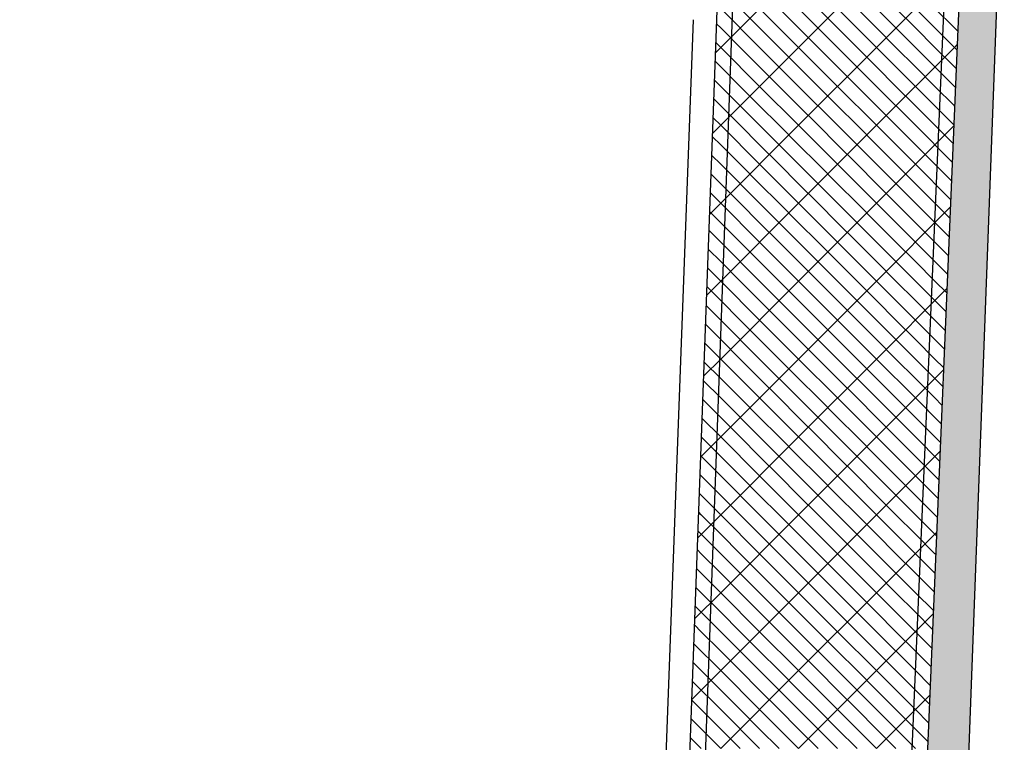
# Model space of a CAD drawing. Extents: x -9.8 to 14.6, y -7 to 44.3.
# Tile 8 of 9: x 2 to 14.6, y 25.1 to 34.4. Entities that reach past the tile are written whole.
import ezdxf

# ---------------------------------------------------------------- set-up
doc = ezdxf.new("R2010")
doc.units = 0
doc.linetypes.add('STRICHPUNKT', pattern=[25.4, 12.7, -6.35, 0, -6.35])
doc.linetypes.add('VERDECKT', pattern=[9.525, 6.35, -3.175])
for name, color, linetype in [('XR$1$STANDARD', 7, 'CONTINUOUS'), ('XR$2$STANDARD', 7, 'CONTINUOUS'), ('XR$3$STANDARD', 7, 'CONTINUOUS'), ('XR$4$STANDARD', 7, 'CONTINUOUS')]:
    doc.layers.add(name, color=color, linetype=linetype)

# ---------------------------------------------------------------- blocks, each defined once
blk = doc.blocks.new('PATROON_2')
at = {"layer": 'XR$3$STANDARD', "color": 7, "linetype": 'ByBlock'}
for p, q in [((11, 34), (12, 35)), ((12, 34), (13, 35)), ((13, 34), (14, 35)), ((14, 34), (14.036, 34.036)), ((10.936, 33.936), (11, 34)), ((11, 33), (12, 34)), ((12, 33), (13, 34)), ((13, 33), (14, 34)), ((10.898, 32.898), (11, 33)), ((11, 32), (12, 33)), ((12, 32), (13, 33)), ((13, 32), (13.992, 32.992)), ((10.859, 31.859), (11, 32)), ((11, 31), (12, 32)), ((12, 31), (13, 32)), ((13, 31), (13.948, 31.948)), ((10.821, 30.821), (11, 31)), ((11, 30), (12, 31)), ((12, 30), (13, 31)), ((13, 30), (13.904, 30.904)), ((10.783, 29.783), (11, 30)), ((11, 29), (12, 30)), ((12, 29), (13, 30)), ((13, 29), (13.86, 29.86)), ((10.744, 28.744), (11, 29)), ((11, 28), (12, 29)), ((12, 28), (13, 29)), ((13, 28), (13.816, 28.816)), ((10.706, 27.706), (11, 28)), ((11, 27), (12, 28)), ((12, 27), (13, 28)), ((13, 27), (13.772, 27.772)), ((10.668, 26.668), (11, 27)), ((11, 26), (12, 27)), ((12, 26), (13, 27)), ((13, 26), (13.728, 26.728)), ((10.629, 25.629), (11, 26)), ((11, 25), (12, 26)), ((12, 25), (13, 26)), ((13, 25), (13.684, 25.684))]:
    blk.add_line(p, q, dxfattribs=at)
blk = doc.blocks.new('PATROON_10')
at = {"layer": 'XR$4$STANDARD', "color": 7, "linetype": 'ByBlock'}
for p, q in [((11.5, 34), (11, 34.5)), ((12, 34), (11.5, 34.5)), ((12.5, 34), (12, 34.5)), ((13, 34), (12.5, 34.5)), ((13.5, 34), (13, 34.5)), ((14, 34), (13.5, 34.5)), ((11, 34), (10.941, 34.059)), ((11.5, 33.5), (11, 34)), ((12, 33.5), (11.5, 34)), ((12.5, 33.5), (12, 34)), ((13, 33.5), (12.5, 34)), ((13.5, 33.5), (13, 34)), ((14, 33.5), (13.5, 34)), ((14.033, 33.967), (14, 34)), ((11, 33.5), (10.923, 33.577)), ((11.5, 33), (11, 33.5)), ((12, 33), (11.5, 33.5)), ((12.5, 33), (12, 33.5)), ((13, 33), (12.5, 33.5)), ((13.5, 33), (13, 33.5)), ((13.993, 33.007), (13.5, 33.5)), ((14.013, 33.487), (14, 33.5)), ((11, 33), (10.905, 33.095)), ((11.5, 32.5), (11, 33)), ((12, 32.5), (11.5, 33)), ((12.5, 32.5), (12, 33)), ((13, 32.5), (12.5, 33)), ((13.5, 32.5), (13, 33)), ((13.972, 32.528), (13.5, 33)), ((11, 32.5), (10.887, 32.613)), ((11.5, 32), (11, 32.5)), ((12, 32), (11.5, 32.5)), ((12.5, 32), (12, 32.5)), ((13, 32), (12.5, 32.5)), ((13.5, 32), (13, 32.5)), ((13.952, 32.048), (13.5, 32.5)), ((11, 32), (10.869, 32.131)), ((11.5, 31.5), (11, 32)), ((12, 31.5), (11.5, 32)), ((12.5, 31.5), (12, 32)), ((13, 31.5), (12.5, 32)), ((13.5, 31.5), (13, 32)), ((13.932, 31.568), (13.5, 32)), ((11, 31.5), (10.852, 31.648)), ((11.5, 31), (11, 31.5)), ((12, 31), (11.5, 31.5)), ((12.5, 31), (12, 31.5)), ((13, 31), (12.5, 31.5)), ((13.5, 31), (13, 31.5)), ((13.912, 31.088), (13.5, 31.5)), ((11, 31), (10.834, 31.166)), ((11.5, 30.5), (11, 31)), ((12, 30.5), (11.5, 31)), ((12.5, 30.5), (12, 31)), ((13, 30.5), (12.5, 31)), ((13.5, 30.5), (13, 31)), ((13.892, 30.608), (13.5, 31)), ((11, 30.5), (10.816, 30.684)), ((11.5, 30), (11, 30.5)), ((12, 30), (11.5, 30.5)), ((12.5, 30), (12, 30.5)), ((13, 30), (12.5, 30.5)), ((13.5, 30), (13, 30.5)), ((13.871, 30.129), (13.5, 30.5)), ((11, 30), (10.798, 30.202)), ((11.5, 29.5), (11, 30)), ((12, 29.5), (11.5, 30)), ((12.5, 29.5), (12, 30)), ((13, 29.5), (12.5, 30)), ((13.5, 29.5), (13, 30)), ((13.851, 29.649), (13.5, 30)), ((11, 29.5), (10.78, 29.72)), ((11.5, 29), (11, 29.5)), ((12, 29), (11.5, 29.5)), ((12.5, 29), (12, 29.5)), ((13, 29), (12.5, 29.5)), ((13.5, 29), (13, 29.5)), ((13.831, 29.169), (13.5, 29.5)), ((11, 29), (10.763, 29.237)), ((11.5, 28.5), (11, 29)), ((12, 28.5), (11.5, 29)), ((12.5, 28.5), (12, 29)), ((13, 28.5), (12.5, 29)), ((13.5, 28.5), (13, 29)), ((13.811, 28.689), (13.5, 29)), ((11, 28.5), (10.745, 28.755)), ((11.5, 28), (11, 28.5)), ((12, 28), (11.5, 28.5)), ((12.5, 28), (12, 28.5)), ((13, 28), (12.5, 28.5)), ((13.5, 28), (13, 28.5)), ((13.791, 28.209), (13.5, 28.5)), ((11, 28), (10.727, 28.273)), ((11.5, 27.5), (11, 28)), ((12, 27.5), (11.5, 28)), ((12.5, 27.5), (12, 28)), ((13, 27.5), (12.5, 28)), ((13.5, 27.5), (13, 28)), ((13.77, 27.73), (13.5, 28)), ((11, 27.5), (10.709, 27.791)), ((11.5, 27), (11, 27.5)), ((12, 27), (11.5, 27.5)), ((12.5, 27), (12, 27.5)), ((13, 27), (12.5, 27.5)), ((13.5, 27), (13, 27.5)), ((13.75, 27.25), (13.5, 27.5)), ((11, 27), (10.691, 27.309)), ((11.5, 26.5), (11, 27)), ((12, 26.5), (11.5, 27)), ((12.5, 26.5), (12, 27)), ((13, 26.5), (12.5, 27)), ((13.5, 26.5), (13, 27)), ((13.73, 26.77), (13.5, 27)), ((11, 26.5), (10.673, 26.827)), ((11.5, 26), (11, 26.5)), ((12, 26), (11.5, 26.5)), ((12.5, 26), (12, 26.5)), ((13, 26), (12.5, 26.5)), ((13.5, 26), (13, 26.5)), ((13.71, 26.29), (13.5, 26.5)), ((11, 26), (10.656, 26.344)), ((11.5, 25.5), (11, 26)), ((12, 25.5), (11.5, 26)), ((12.5, 25.5), (12, 26)), ((13, 25.5), (12.5, 26)), ((13.5, 25.5), (13, 26)), ((13.69, 25.81), (13.5, 26)), ((11, 25.5), (10.638, 25.862)), ((11.5, 25), (11, 25.5)), ((12, 25), (11.5, 25.5)), ((12.5, 25), (12, 25.5)), ((13, 25), (12.5, 25.5)), ((13.5, 25), (13, 25.5)), ((13.669, 25.331), (13.5, 25.5)), ((11, 25), (10.62, 25.38))]:
    blk.add_line(p, q, dxfattribs=at)
at = {"layer": 'XR$4$STANDARD', "color": 7, "linetype": 'VERDECKT'}
for p, q in [((11.5, 34.25), (11.25, 34.5)), ((12, 34.25), (11.75, 34.5)), ((12.5, 34.25), (12.25, 34.5)), ((13, 34.25), (12.75, 34.5)), ((13.5, 34.25), (13.25, 34.5)), ((14, 34.25), (13.75, 34.5)), ((11, 34.25), (10.95, 34.3)), ((11.25, 34), (11, 34.25)), ((11.75, 34), (11.5, 34.25)), ((12.25, 34), (12, 34.25)), ((12.75, 34), (12.5, 34.25)), ((13.25, 34), (13, 34.25)), ((13.75, 34), (13.5, 34.25)), ((14.043, 34.207), (14, 34.25)), ((11.5, 33.75), (11.25, 34)), ((12, 33.75), (11.75, 34)), ((12.5, 33.75), (12.25, 34)), ((13, 33.75), (12.75, 34)), ((13.5, 33.75), (13.25, 34)), ((14, 33.75), (13.75, 34)), ((11, 33.75), (10.932, 33.818)), ((11.25, 33.5), (11, 33.75)), ((11.75, 33.5), (11.5, 33.75)), ((12.25, 33.5), (12, 33.75)), ((12.75, 33.5), (12.5, 33.75)), ((13.25, 33.5), (13, 33.75)), ((13.75, 33.5), (13.5, 33.75)), ((14.023, 33.727), (14, 33.75)), ((11.5, 33.25), (11.25, 33.5)), ((12, 33.25), (11.75, 33.5)), ((12.5, 33.25), (12.25, 33.5)), ((13, 33.25), (12.75, 33.5)), ((13.5, 33.25), (13.25, 33.5)), ((14, 33.25), (13.75, 33.5)), ((11, 33.25), (10.914, 33.336)), ((11.25, 33), (11, 33.25)), ((11.75, 33), (11.5, 33.25)), ((12.25, 33), (12, 33.25)), ((12.75, 33), (12.5, 33.25)), ((13.25, 33), (13, 33.25)), ((13.75, 33), (13.5, 33.25)), ((14.003, 33.247), (14, 33.25)), ((11.5, 32.75), (11.25, 33)), ((12, 32.75), (11.75, 33)), ((12.5, 32.75), (12.25, 33)), ((13, 32.75), (12.75, 33)), ((13.5, 32.75), (13.25, 33)), ((13.983, 32.767), (13.75, 33)), ((11, 32.75), (10.896, 32.854)), ((11.25, 32.5), (11, 32.75)), ((11.75, 32.5), (11.5, 32.75)), ((12.25, 32.5), (12, 32.75)), ((12.75, 32.5), (12.5, 32.75)), ((13.25, 32.5), (13, 32.75)), ((13.75, 32.5), (13.5, 32.75)), ((11.5, 32.25), (11.25, 32.5)), ((12, 32.25), (11.75, 32.5)), ((12.5, 32.25), (12.25, 32.5)), ((13, 32.25), (12.75, 32.5)), ((13.5, 32.25), (13.25, 32.5)), ((13.962, 32.288), (13.75, 32.5)), ((11, 32.25), (10.878, 32.372)), ((11.25, 32), (11, 32.25)), ((11.75, 32), (11.5, 32.25)), ((12.25, 32), (12, 32.25)), ((12.75, 32), (12.5, 32.25)), ((13.25, 32), (13, 32.25)), ((13.75, 32), (13.5, 32.25)), ((11.5, 31.75), (11.25, 32)), ((12, 31.75), (11.75, 32)), ((12.5, 31.75), (12.25, 32)), ((13, 31.75), (12.75, 32)), ((13.5, 31.75), (13.25, 32)), ((13.942, 31.808), (13.75, 32)), ((11, 31.75), (10.861, 31.889)), ((11.25, 31.5), (11, 31.75)), ((11.75, 31.5), (11.5, 31.75)), ((12.25, 31.5), (12, 31.75)), ((12.75, 31.5), (12.5, 31.75)), ((13.25, 31.5), (13, 31.75)), ((13.75, 31.5), (13.5, 31.75)), ((11.5, 31.25), (11.25, 31.5)), ((12, 31.25), (11.75, 31.5)), ((12.5, 31.25), (12.25, 31.5)), ((13, 31.25), (12.75, 31.5)), ((13.5, 31.25), (13.25, 31.5)), ((13.922, 31.328), (13.75, 31.5)), ((11, 31.25), (10.843, 31.407)), ((11.25, 31), (11, 31.25)), ((11.75, 31), (11.5, 31.25)), ((12.25, 31), (12, 31.25)), ((12.75, 31), (12.5, 31.25)), ((13.25, 31), (13, 31.25)), ((13.75, 31), (13.5, 31.25)), ((11.5, 30.75), (11.25, 31)), ((12, 30.75), (11.75, 31)), ((12.5, 30.75), (12.25, 31)), ((13, 30.75), (12.75, 31)), ((13.5, 30.75), (13.25, 31)), ((13.902, 30.848), (13.75, 31)), ((11, 30.75), (10.825, 30.925)), ((11.25, 30.5), (11, 30.75)), ((11.75, 30.5), (11.5, 30.75)), ((12.25, 30.5), (12, 30.75)), ((12.75, 30.5), (12.5, 30.75)), ((13.25, 30.5), (13, 30.75)), ((13.75, 30.5), (13.5, 30.75)), ((11.5, 30.25), (11.25, 30.5)), ((12, 30.25), (11.75, 30.5)), ((12.5, 30.25), (12.25, 30.5)), ((13, 30.25), (12.75, 30.5)), ((13.5, 30.25), (13.25, 30.5)), ((13.882, 30.368), (13.75, 30.5)), ((11, 30.25), (10.807, 30.443)), ((11.25, 30), (11, 30.25)), ((11.75, 30), (11.5, 30.25)), ((12.25, 30), (12, 30.25)), ((12.75, 30), (12.5, 30.25)), ((13.25, 30), (13, 30.25)), ((13.75, 30), (13.5, 30.25)), ((11, 29.75), (10.789, 29.961)), ((11.5, 29.75), (11.25, 30)), ((12, 29.75), (11.75, 30)), ((12.5, 29.75), (12.25, 30)), ((13, 29.75), (12.75, 30)), ((13.5, 29.75), (13.25, 30)), ((13.861, 29.889), (13.75, 30)), ((11.25, 29.5), (11, 29.75)), ((11.75, 29.5), (11.5, 29.75)), ((12.25, 29.5), (12, 29.75)), ((12.75, 29.5), (12.5, 29.75)), ((13.25, 29.5), (13, 29.75)), ((13.75, 29.5), (13.5, 29.75)), ((11, 29.25), (10.771, 29.479)), ((11.5, 29.25), (11.25, 29.5)), ((12, 29.25), (11.75, 29.5)), ((12.5, 29.25), (12.25, 29.5)), ((13, 29.25), (12.75, 29.5)), ((13.5, 29.25), (13.25, 29.5)), ((13.841, 29.409), (13.75, 29.5)), ((11.25, 29), (11, 29.25)), ((11.75, 29), (11.5, 29.25)), ((12.25, 29), (12, 29.25)), ((12.75, 29), (12.5, 29.25)), ((13.25, 29), (13, 29.25)), ((13.75, 29), (13.5, 29.25)), ((11, 28.75), (10.754, 28.996)), ((11.5, 28.75), (11.25, 29)), ((12, 28.75), (11.75, 29)), ((12.5, 28.75), (12.25, 29)), ((13, 28.75), (12.75, 29)), ((13.5, 28.75), (13.25, 29)), ((13.821, 28.929), (13.75, 29)), ((11.25, 28.5), (11, 28.75)), ((11.75, 28.5), (11.5, 28.75)), ((12.25, 28.5), (12, 28.75)), ((12.75, 28.5), (12.5, 28.75)), ((13.25, 28.5), (13, 28.75)), ((13.75, 28.5), (13.5, 28.75)), ((10.75, 28.5), (10.736, 28.514)), ((11, 28.25), (10.75, 28.5)), ((11.5, 28.25), (11.25, 28.5)), ((12, 28.25), (11.75, 28.5)), ((12.5, 28.25), (12.25, 28.5)), ((13, 28.25), (12.75, 28.5)), ((13.5, 28.25), (13.25, 28.5)), ((13.801, 28.449), (13.75, 28.5)), ((11.25, 28), (11, 28.25)), ((11.75, 28), (11.5, 28.25)), ((12.25, 28), (12, 28.25)), ((12.75, 28), (12.5, 28.25)), ((13.25, 28), (13, 28.25)), ((13.75, 28), (13.5, 28.25)), ((10.75, 28), (10.718, 28.032)), ((11, 27.75), (10.75, 28)), ((11.5, 27.75), (11.25, 28)), ((12, 27.75), (11.75, 28)), ((12.5, 27.75), (12.25, 28)), ((13, 27.75), (12.75, 28)), ((13.5, 27.75), (13.25, 28)), ((13.781, 27.969), (13.75, 28)), ((11.25, 27.5), (11, 27.75)), ((11.75, 27.5), (11.5, 27.75)), ((12.25, 27.5), (12, 27.75)), ((12.75, 27.5), (12.5, 27.75)), ((13.25, 27.5), (13, 27.75)), ((13.75, 27.5), (13.5, 27.75)), ((10.75, 27.5), (10.7, 27.55)), ((11, 27.25), (10.75, 27.5)), ((11.5, 27.25), (11.25, 27.5)), ((12, 27.25), (11.75, 27.5)), ((12.5, 27.25), (12.25, 27.5)), ((13, 27.25), (12.75, 27.5)), ((13.5, 27.25), (13.25, 27.5)), ((13.76, 27.49), (13.75, 27.5)), ((11.25, 27), (11, 27.25)), ((11.75, 27), (11.5, 27.25)), ((12.25, 27), (12, 27.25)), ((12.75, 27), (12.5, 27.25)), ((13.25, 27), (13, 27.25)), ((13.74, 27.01), (13.5, 27.25)), ((10.75, 27), (10.682, 27.068)), ((11, 26.75), (10.75, 27)), ((11.5, 26.75), (11.25, 27)), ((12, 26.75), (11.75, 27)), ((12.5, 26.75), (12.25, 27)), ((13, 26.75), (12.75, 27)), ((13.5, 26.75), (13.25, 27)), ((11.25, 26.5), (11, 26.75)), ((11.75, 26.5), (11.5, 26.75)), ((12.25, 26.5), (12, 26.75)), ((12.75, 26.5), (12.5, 26.75)), ((13.25, 26.5), (13, 26.75)), ((13.72, 26.53), (13.5, 26.75)), ((10.75, 26.5), (10.664, 26.586)), ((11, 26.25), (10.75, 26.5)), ((11.5, 26.25), (11.25, 26.5)), ((12, 26.25), (11.75, 26.5)), ((12.5, 26.25), (12.25, 26.5)), ((13, 26.25), (12.75, 26.5)), ((13.5, 26.25), (13.25, 26.5)), ((11.25, 26), (11, 26.25)), ((11.75, 26), (11.5, 26.25)), ((12.25, 26), (12, 26.25)), ((12.75, 26), (12.5, 26.25)), ((13.25, 26), (13, 26.25)), ((13.7, 26.05), (13.5, 26.25)), ((10.75, 26), (10.647, 26.103)), ((11, 25.75), (10.75, 26)), ((11.5, 25.75), (11.25, 26)), ((12, 25.75), (11.75, 26)), ((12.5, 25.75), (12.25, 26)), ((13, 25.75), (12.75, 26)), ((13.5, 25.75), (13.25, 26)), ((11.25, 25.5), (11, 25.75)), ((11.75, 25.5), (11.5, 25.75)), ((12.25, 25.5), (12, 25.75)), ((12.75, 25.5), (12.5, 25.75)), ((13.25, 25.5), (13, 25.75)), ((13.68, 25.57), (13.5, 25.75)), ((10.75, 25.5), (10.629, 25.621)), ((11, 25.25), (10.75, 25.5)), ((11.5, 25.25), (11.25, 25.5)), ((12, 25.25), (11.75, 25.5)), ((12.5, 25.25), (12.25, 25.5)), ((13, 25.25), (12.75, 25.5)), ((13.5, 25.25), (13.25, 25.5)), ((11.25, 25), (11, 25.25)), ((11.75, 25), (11.5, 25.25)), ((12.25, 25), (12, 25.25)), ((12.75, 25), (12.5, 25.25)), ((13.25, 25), (13, 25.25)), ((13.659, 25.091), (13.5, 25.25)), ((10.75, 25), (10.611, 25.139))]:
    blk.add_line(p, q, dxfattribs=at)

msp = doc.modelspace()

# ---------------------------------------------------------------- hatches: boundary and pattern name
at = {"layer": 'XR$2$STANDARD', "linetype": 'ByBlock'}
h = msp.add_hatch(color=250, dxfattribs=at)
h.dxf.hatch_style = 2
h.paths.add_polyline_path([(14.641, 37.152), (13.248, 37.488), (13.189, 37.245), (14.161, 37.01), (12.998, 9.383), (4.899, 9.437), (4.899, 9.08), (6.147, 9.072), (6.142, 8.772), (6.342, 8.772), (6.347, 9.072), (12.983, 9.028), (12.928, 7.73), (13.008, 7.727), (13.122, 7.723), (13.122, 7.723), (13.537, 7.707)])

# ---------------------------------------------------------------- linework, layer by layer
at = {"layer": 'XR$1$STANDARD', "color": 100, "linetype": 'ByBlock'}
for p, q in [((14.641, 37.152), (13.537, 7.707)), ((14.161, 37.01), (12.998, 9.383)), ((10.142, 12.456), (10.96, 34.587)), ((9.853, 12.761), (10.651, 34.355))]:
    msp.add_line(p, q, dxfattribs=at)
at = {"layer": 'XR$4$STANDARD', "color": 4, "linetype": 'STRICHPUNKT'}
for points in [[(-7.815, 8.935), (-7.544, 8.935), (-7.538, 9.72), (-7.682, 9.721), (-4.486, 41.35), (13.961, 36.81), (12.798, 9.633), (2.134, 9.654), (2.128, 8.889), (2.411, 8.889), (2.37, 3.571), (-8.479, 3.655), (-7.815, 8.935)], [(-2.209, 38.058), (11.16, 34.787), (10.342, 12.256), (-4.733, 12.367), (-2.209, 38.058)]]:
    msp.add_lwpolyline(points, close=True, dxfattribs=at)

# ---------------------------------------------------------------- block references
at = {"layer": 'XR$3$STANDARD', "color": 7, "linetype": 'ByBlock'}
msp.add_blockref('PATROON_2', (0, 0), dxfattribs=at)
at = {"layer": 'XR$4$STANDARD', "color": 7, "linetype": 'ByBlock'}
msp.add_blockref('PATROON_10', (0, 0), dxfattribs=at)

doc.saveas('drawing.dxf')
